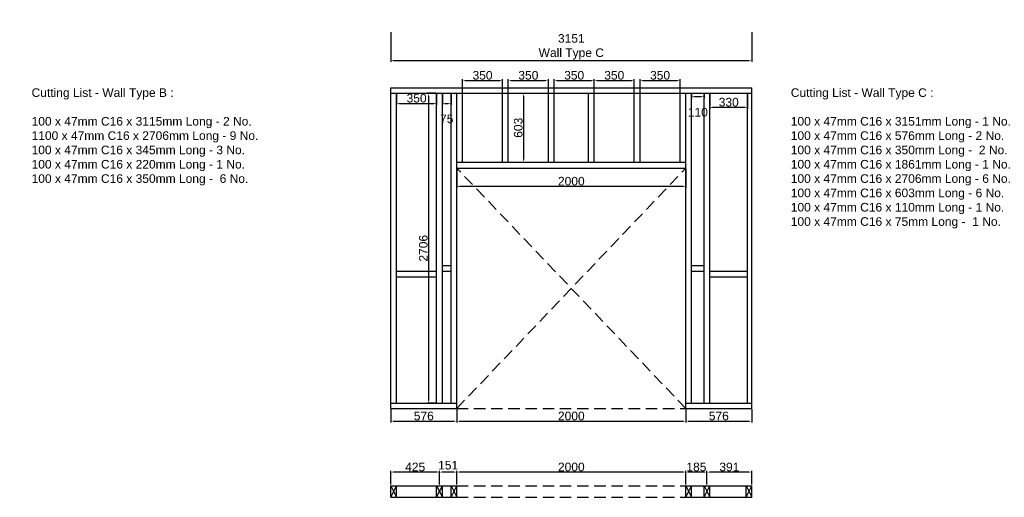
# Model space of a CAD drawing. Extents: x 333785 to 385459, y -97479 to 8502.
# Tile 14 of 89: x 349642 to 358238, y -62449 to -58280. Entities that reach past the tile are written whole.
import ezdxf

# ---------------------------------------------------------------- set-up
doc = ezdxf.new("R2010")
doc.units = 0
doc.header["$LTSCALE"] = 10
doc.linetypes.add('DASHED', pattern=[0.75, 0.5, -0.25])
doc.layers.get('0').update_dxf_attribs({"color": 1, "linetype": 'CONTINUOUS'})
doc.layers.get('DEFPOINTS').update_dxf_attribs({"linetype": 'CONTINUOUS'})
doc.layers.add('A000T600', color=6, linetype='CONTINUOUS')
doc.styles.add('ARIAL', font='arial.ttf', dxfattribs={"height": 75})
doc.dimstyles.new('AEC-A', dxfattribs={"dimscale": 50, "dimtxt": 28, "dimasz": 2.5, "dimexe": 1.25, "dimexo": 0.625, "dimtad": 1, "dimdec": 1, "dimdsep": 46, "dimtxsty": 'ARIAL', "dimcen": 2.5, "dimadec": 0, "dimazin": 0, "dimtfac": 1, "dimtdec": 0, "dimtmove": 2, "dimatfit": 3, "dimfxl": 1, "dimtolj": 1, "dimtzin": 0, "dimarcsym": 0})

# ---------------------------------------------------------------- blocks, each defined once
blk = doc.blocks.new('*D775')
at = {"layer": 'A000T600', "color": 6, "linetype": 'Continuous', "lineweight": -2, "transparency": 16777216}
for p, q in [((352882.2, -58390), (352882.2, -58647.2)), ((356033.2, -58390), (356033.2, -58647.2)), ((352906.6, -58635), (356008.7, -58635))]:
    blk.add_line(p, q, dxfattribs=at)
at = {"layer": 'A000T600', "color": 6, "transparency": 16777216}
for points in [[(352906.6, -58630.9), (352906.6, -58639.1), (352882.2, -58635)], [(356008.7, -58630.9), (356008.7, -58639.1), (356033.2, -58635)]]:
    blk.add_solid(points, dxfattribs=at)
at = {"layer": 'DEFPOINTS', "color": 0, "transparency": 16777216}
for p in [(352882.2, -58383.9), (356033.2, -58383.9), (356033.2, -58635)]:
    blk.add_point(p, dxfattribs=at)
at = {"layer": 'A000T600', "color": 7, "transparency": 16777216, "insert": (354457.7, -58517.1), "char_height": 75, "attachment_point": 5, "style": 'ARIAL'}
blk.add_mtext('\\A1;3151\\PWall Type C', dxfattribs=at)
blk = doc.blocks.new('*D780')
at = {"layer": 'A000T600', "color": 6, "linetype": 'Continuous', "lineweight": -2, "transparency": 16777216}
for p, q in [((346290.2, -58691), (346290.2, -58592.2)), ((346314.6, -58604.5), (349380.7, -58604.5)), ((349405.2, -58691), (349405.2, -58592.2))]:
    blk.add_line(p, q, dxfattribs=at)
at = {"layer": 'A000T600', "color": 6, "transparency": 16777216}
for points in [[(346314.6, -58600.4), (346314.6, -58608.5), (346290.2, -58604.5)], [(349380.7, -58600.4), (349380.7, -58608.5), (349405.2, -58604.5)]]:
    blk.add_solid(points, dxfattribs=at)
at = {"layer": 'DEFPOINTS', "color": 0, "transparency": 16777216}
for p in [(349405.2, -58604.5), (346290.2, -58697.1), (349405.2, -58697.1)]:
    blk.add_point(p, dxfattribs=at)
at = {"layer": 'A000T600', "color": 7, "transparency": 16777216, "insert": (347847.7, -58487.2), "char_height": 75, "width": 14516.569, "attachment_point": 5, "style": 'ARIAL'}
blk.add_mtext('\\A1;3115\\PWall Type B', dxfattribs=at)
blk = doc.blocks.new('*D819')
at = {"layer": 'A000T600', "color": 6, "linetype": 'Continuous', "lineweight": -2, "transparency": 16777216}
for p, q in [((353276.1, -58921.9), (353198.1, -58921.9)), ((353210.3, -58946.4), (353210.3, -61603.5)), ((353276.1, -61627.9), (353198.1, -61627.9))]:
    blk.add_line(p, q, dxfattribs=at)
at = {"layer": 'A000T600', "color": 6, "transparency": 16777216}
for points in [[(353206.2, -58946.4), (353214.4, -58946.4), (353210.3, -58921.9)], [(353206.2, -61603.5), (353214.4, -61603.5), (353210.3, -61627.9)]]:
    blk.add_solid(points, dxfattribs=at)
at = {"layer": 'DEFPOINTS', "color": 0, "transparency": 16777216}
for p in [(353282.2, -58921.9), (353210.3, -61627.9), (353282.2, -61627.9)]:
    blk.add_point(p, dxfattribs=at)
at = {"layer": 'A000T600', "color": 7, "transparency": 16777216, "insert": (353165.9, -60274.9), "char_height": 75, "attachment_point": 5, "rotation": 90, "style": 'ARIAL'}
blk.add_mtext('\\A1;2706', dxfattribs=at)
blk = doc.blocks.new('*D820')
at = {"layer": 'A000T600', "color": 6, "linetype": 'Continuous', "lineweight": -2, "transparency": 16777216}
for p, q in [((352932.2, -58928), (352932.2, -59022.4)), ((353282.2, -58928), (353282.2, -59022.4)), ((352956.6, -59010.2), (353257.7, -59010.2))]:
    blk.add_line(p, q, dxfattribs=at)
at = {"layer": 'A000T600', "color": 6, "transparency": 16777216}
for points in [[(352956.6, -59006.1), (352956.6, -59014.3), (352932.2, -59010.2)], [(353257.7, -59006.1), (353257.7, -59014.3), (353282.2, -59010.2)]]:
    blk.add_solid(points, dxfattribs=at)
at = {"layer": 'DEFPOINTS', "color": 0, "transparency": 16777216}
for p in [(352932.2, -58921.9), (353282.2, -58921.9), (353282.2, -59010.2)]:
    blk.add_point(p, dxfattribs=at)
at = {"layer": 'A000T600', "color": 7, "transparency": 16777216, "insert": (353107.2, -58965.7), "char_height": 75, "attachment_point": 5, "style": 'ARIAL'}
blk.add_mtext('\\A1;350', dxfattribs=at)
blk = doc.blocks.new('*D821')
at = {"layer": 'A000T600', "color": 6, "linetype": 'Continuous', "lineweight": -2, "transparency": 16777216}
for p, q in [((353332.2, -58928), (353332.2, -59022.4)), ((353407.7, -58928), (353407.7, -59022.4)), ((353356.6, -59010.2), (353383.2, -59010.2))]:
    blk.add_line(p, q, dxfattribs=at)
at = {"layer": 'A000T600', "color": 6, "transparency": 16777216}
for points in [[(353356.6, -59006.1), (353356.6, -59014.3), (353332.2, -59010.2)], [(353383.2, -59006.1), (353383.2, -59014.3), (353407.7, -59010.2)]]:
    blk.add_solid(points, dxfattribs=at)
at = {"layer": 'DEFPOINTS', "color": 0, "transparency": 16777216}
for p in [(353332.2, -58921.9), (353407.7, -58921.9), (353407.7, -59010.2)]:
    blk.add_point(p, dxfattribs=at)
at = {"layer": 'A000T600', "color": 7, "transparency": 16777216, "insert": (353369.9, -59146), "char_height": 75, "attachment_point": 5, "style": 'ARIAL'}
blk.add_mtext('\\A1;75', dxfattribs=at)
blk = doc.blocks.new('*D822')
at = {"layer": 'A000T600', "color": 6, "linetype": 'Continuous', "lineweight": -2, "transparency": 16777216}
for p, q in [((353913.8, -58921.9), (354051.4, -58921.9)), ((354039.1, -58946.4), (354039.1, -59500.5)), ((353913.8, -59524.9), (354051.4, -59524.9))]:
    blk.add_line(p, q, dxfattribs=at)
at = {"layer": 'A000T600', "color": 6, "transparency": 16777216}
for points in [[(354035.1, -58946.4), (354043.2, -58946.4), (354039.1, -58921.9)], [(354035.1, -59500.5), (354043.2, -59500.5), (354039.1, -59524.9)]]:
    blk.add_solid(points, dxfattribs=at)
at = {"layer": 'DEFPOINTS', "color": 0, "transparency": 16777216}
for p in [(353907.7, -58921.9), (353907.7, -59524.9), (354039.1, -59524.9)]:
    blk.add_point(p, dxfattribs=at)
at = {"layer": 'A000T600', "color": 7, "transparency": 16777216, "insert": (353994.7, -59223.4), "char_height": 75, "attachment_point": 5, "rotation": 90, "style": 'ARIAL'}
blk.add_mtext('\\A1;603', dxfattribs=at)
blk = doc.blocks.new('*D823')
at = {"layer": 'A000T600', "color": 6, "linetype": 'Continuous', "lineweight": -2, "transparency": 16777216}
for p, q in [((353457.7, -59581), (353457.7, -59746.7)), ((355457.7, -59581), (355457.7, -59746.7)), ((353482.1, -59734.4), (355433.2, -59734.4))]:
    blk.add_line(p, q, dxfattribs=at)
at = {"layer": 'A000T600', "color": 6, "transparency": 16777216}
for points in [[(353482.1, -59730.4), (353482.1, -59738.5), (353457.7, -59734.4)], [(355433.2, -59730.4), (355433.2, -59738.5), (355457.7, -59734.4)]]:
    blk.add_solid(points, dxfattribs=at)
at = {"layer": 'DEFPOINTS', "color": 0, "transparency": 16777216}
for p in [(353457.7, -59574.9), (355457.7, -59574.9), (355457.7, -59734.4)]:
    blk.add_point(p, dxfattribs=at)
at = {"layer": 'A000T600', "color": 7, "transparency": 16777216, "insert": (354457.7, -59690), "char_height": 75, "attachment_point": 5, "style": 'ARIAL'}
blk.add_mtext('\\A1;2000', dxfattribs=at)
blk = doc.blocks.new('*D824')
at = {"layer": 'A000T600', "color": 6, "linetype": 'Continuous', "lineweight": -2, "transparency": 16777216}
for p, q in [((355507.7, -58928), (355507.7, -58963.9)), ((355532.1, -58951.7), (355592.7, -58951.7)), ((355617.2, -58928), (355617.2, -58963.9))]:
    blk.add_line(p, q, dxfattribs=at)
at = {"layer": 'A000T600', "color": 6, "transparency": 16777216}
for points in [[(355532.1, -58947.6), (355532.1, -58955.8), (355507.7, -58951.7)], [(355592.7, -58947.6), (355592.7, -58955.8), (355617.2, -58951.7)]]:
    blk.add_solid(points, dxfattribs=at)
at = {"layer": 'DEFPOINTS', "color": 0, "transparency": 16777216}
for p in [(355507.7, -58921.9), (355617.2, -58921.9), (355617.2, -58951.7)]:
    blk.add_point(p, dxfattribs=at)
at = {"layer": 'A000T600', "color": 7, "transparency": 16777216, "insert": (355562.4, -59088), "char_height": 75, "attachment_point": 5, "style": 'ARIAL'}
blk.add_mtext('\\A1;110', dxfattribs=at)
blk = doc.blocks.new('*D825')
at = {"layer": 'A000T600', "color": 6, "linetype": 'Continuous', "lineweight": -2, "transparency": 16777216}
for p, q in [((355667.2, -58928), (355667.2, -59056.9)), ((355997.2, -58928), (355997.2, -59056.9)), ((355691.6, -59044.7), (355972.7, -59044.7))]:
    blk.add_line(p, q, dxfattribs=at)
at = {"layer": 'A000T600', "color": 6, "transparency": 16777216}
for points in [[(355691.6, -59040.6), (355691.6, -59048.7), (355667.2, -59044.7)], [(355972.7, -59040.6), (355972.7, -59048.7), (355997.2, -59044.7)]]:
    blk.add_solid(points, dxfattribs=at)
at = {"layer": 'DEFPOINTS', "color": 0, "transparency": 16777216}
for p in [(355667.2, -58921.9), (355997.2, -58921.9), (355997.2, -59044.7)]:
    blk.add_point(p, dxfattribs=at)
at = {"layer": 'A000T600', "color": 7, "transparency": 16777216, "insert": (355832.2, -59000.2), "char_height": 75, "attachment_point": 5, "style": 'ARIAL'}
blk.add_mtext('\\A1;330', dxfattribs=at)
blk = doc.blocks.new('*D826')
at = {"layer": 'A000T600', "color": 6, "linetype": 'Continuous', "lineweight": -2, "transparency": 16777216}
for p, q in [((353507.7, -58915.8), (353507.7, -58797.9)), ((353532.1, -58810.1), (353833.2, -58810.1)), ((353857.7, -58915.8), (353857.7, -58797.9))]:
    blk.add_line(p, q, dxfattribs=at)
at = {"layer": 'A000T600', "color": 6, "transparency": 16777216}
for points in [[(353532.1, -58806.1), (353532.1, -58814.2), (353507.7, -58810.1)], [(353833.2, -58806.1), (353833.2, -58814.2), (353857.7, -58810.1)]]:
    blk.add_solid(points, dxfattribs=at)
at = {"layer": 'DEFPOINTS', "color": 0, "transparency": 16777216}
for p in [(353857.7, -58810.1), (353507.7, -58921.9), (353857.7, -58921.9)]:
    blk.add_point(p, dxfattribs=at)
at = {"layer": 'A000T600', "color": 7, "transparency": 16777216, "insert": (353682.7, -58765.7), "char_height": 75, "attachment_point": 5, "style": 'ARIAL'}
blk.add_mtext('\\A1;350', dxfattribs=at)
blk = doc.blocks.new('*D827')
at = {"layer": 'A000T600', "color": 6, "linetype": 'Continuous', "lineweight": -2, "transparency": 16777216}
for p, q in [((353907.7, -58915.8), (353907.7, -58797.9)), ((353932.1, -58810.1), (354233.2, -58810.1)), ((354257.7, -58915.8), (354257.7, -58797.9))]:
    blk.add_line(p, q, dxfattribs=at)
at = {"layer": 'A000T600', "color": 6, "transparency": 16777216}
for points in [[(353932.1, -58806.1), (353932.1, -58814.2), (353907.7, -58810.1)], [(354233.2, -58806.1), (354233.2, -58814.2), (354257.7, -58810.1)]]:
    blk.add_solid(points, dxfattribs=at)
at = {"layer": 'DEFPOINTS', "color": 0, "transparency": 16777216}
for p in [(354257.7, -58810.1), (353907.7, -58921.9), (354257.7, -58921.9)]:
    blk.add_point(p, dxfattribs=at)
at = {"layer": 'A000T600', "color": 7, "transparency": 16777216, "insert": (354082.7, -58765.7), "char_height": 75, "attachment_point": 5, "style": 'ARIAL'}
blk.add_mtext('\\A1;350', dxfattribs=at)
blk = doc.blocks.new('*D828')
at = {"layer": 'A000T600', "color": 6, "linetype": 'Continuous', "lineweight": -2, "transparency": 16777216}
for p, q in [((354307.7, -58915.8), (354307.7, -58797.9)), ((354332.1, -58810.1), (354633.2, -58810.1)), ((354657.7, -58915.8), (354657.7, -58797.9))]:
    blk.add_line(p, q, dxfattribs=at)
at = {"layer": 'A000T600', "color": 6, "transparency": 16777216}
for points in [[(354332.1, -58806.1), (354332.1, -58814.2), (354307.7, -58810.1)], [(354633.2, -58806.1), (354633.2, -58814.2), (354657.7, -58810.1)]]:
    blk.add_solid(points, dxfattribs=at)
at = {"layer": 'DEFPOINTS', "color": 0, "transparency": 16777216}
for p in [(354657.7, -58810.1), (354307.7, -58921.9), (354657.7, -58921.9)]:
    blk.add_point(p, dxfattribs=at)
at = {"layer": 'A000T600', "color": 7, "transparency": 16777216, "insert": (354482.7, -58765.7), "char_height": 75, "attachment_point": 5, "style": 'ARIAL'}
blk.add_mtext('\\A1;350', dxfattribs=at)
blk = doc.blocks.new('*D829')
at = {"layer": 'A000T600', "color": 6, "linetype": 'Continuous', "lineweight": -2, "transparency": 16777216}
for p, q in [((354657.7, -58915.8), (354657.7, -58797.9)), ((354682.1, -58810.1), (354983.2, -58810.1)), ((355007.7, -58915.8), (355007.7, -58797.9))]:
    blk.add_line(p, q, dxfattribs=at)
at = {"layer": 'A000T600', "color": 6, "transparency": 16777216}
for points in [[(354682.1, -58806.1), (354682.1, -58814.2), (354657.7, -58810.1)], [(354983.2, -58806.1), (354983.2, -58814.2), (355007.7, -58810.1)]]:
    blk.add_solid(points, dxfattribs=at)
at = {"layer": 'DEFPOINTS', "color": 0, "transparency": 16777216}
for p in [(355007.7, -58810.1), (354657.7, -58921.9), (355007.7, -58921.9)]:
    blk.add_point(p, dxfattribs=at)
at = {"layer": 'A000T600', "color": 7, "transparency": 16777216, "insert": (354832.7, -58765.7), "char_height": 75, "attachment_point": 5, "style": 'ARIAL'}
blk.add_mtext('\\A1;350', dxfattribs=at)
blk = doc.blocks.new('*D830')
at = {"layer": 'A000T600', "color": 6, "linetype": 'Continuous', "lineweight": -2, "transparency": 16777216}
for p, q in [((355057.7, -58915.8), (355057.7, -58797.9)), ((355082.1, -58810.1), (355383.2, -58810.1)), ((355407.7, -58915.8), (355407.7, -58797.9))]:
    blk.add_line(p, q, dxfattribs=at)
at = {"layer": 'A000T600', "color": 6, "transparency": 16777216}
for points in [[(355082.1, -58806.1), (355082.1, -58814.2), (355057.7, -58810.1)], [(355383.2, -58806.1), (355383.2, -58814.2), (355407.7, -58810.1)]]:
    blk.add_solid(points, dxfattribs=at)
at = {"layer": 'DEFPOINTS', "color": 0, "transparency": 16777216}
for p in [(355407.7, -58810.1), (355057.7, -58921.9), (355407.7, -58921.9)]:
    blk.add_point(p, dxfattribs=at)
at = {"layer": 'A000T600', "color": 7, "transparency": 16777216, "insert": (355232.7, -58765.7), "char_height": 75, "attachment_point": 5, "style": 'ARIAL'}
blk.add_mtext('\\A1;350', dxfattribs=at)
blk = doc.blocks.new('*D831')
at = {"layer": 'A000T600', "color": 6, "linetype": 'Continuous', "lineweight": -2, "transparency": 16777216}
for p, q in [((352882.2, -61681), (352882.2, -61796.2)), ((353457.7, -61681), (353457.7, -61796.2)), ((352906.6, -61784), (353433.2, -61784))]:
    blk.add_line(p, q, dxfattribs=at)
at = {"layer": 'A000T600', "color": 6, "transparency": 16777216}
for points in [[(352906.6, -61779.9), (352906.6, -61788.1), (352882.2, -61784)], [(353433.2, -61779.9), (353433.2, -61788.1), (353457.7, -61784)]]:
    blk.add_solid(points, dxfattribs=at)
at = {"layer": 'DEFPOINTS', "color": 0, "transparency": 16777216}
for p in [(352882.2, -61674.9), (353457.7, -61674.9), (353457.7, -61784)]:
    blk.add_point(p, dxfattribs=at)
at = {"layer": 'A000T600', "color": 7, "transparency": 16777216, "insert": (353169.9, -61739.6), "char_height": 75, "attachment_point": 5, "style": 'ARIAL'}
blk.add_mtext('\\A1;576', dxfattribs=at)
blk = doc.blocks.new('*D832')
at = {"layer": 'A000T600', "color": 6, "linetype": 'Continuous', "lineweight": -2, "transparency": 16777216}
for p, q in [((353457.7, -61681), (353457.7, -61796.2)), ((355457.7, -61681), (355457.7, -61796.2)), ((353482.1, -61784), (355433.2, -61784))]:
    blk.add_line(p, q, dxfattribs=at)
at = {"layer": 'A000T600', "color": 6, "transparency": 16777216}
for points in [[(353482.1, -61779.9), (353482.1, -61788.1), (353457.7, -61784)], [(355433.2, -61779.9), (355433.2, -61788.1), (355457.7, -61784)]]:
    blk.add_solid(points, dxfattribs=at)
at = {"layer": 'DEFPOINTS', "color": 0, "transparency": 16777216}
for p in [(353457.7, -61674.9), (355457.7, -61674.9), (355457.7, -61784)]:
    blk.add_point(p, dxfattribs=at)
at = {"layer": 'A000T600', "color": 7, "transparency": 16777216, "insert": (354457.7, -61739.6), "char_height": 75, "attachment_point": 5, "style": 'ARIAL'}
blk.add_mtext('\\A1;2000', dxfattribs=at)
blk = doc.blocks.new('*D833')
at = {"layer": 'A000T600', "color": 6, "linetype": 'Continuous', "lineweight": -2, "transparency": 16777216}
for p, q in [((355457.7, -61681), (355457.7, -61796.2)), ((356033.2, -61681), (356033.2, -61796.2)), ((355482.1, -61784), (356008.7, -61784))]:
    blk.add_line(p, q, dxfattribs=at)
at = {"layer": 'A000T600', "color": 6, "transparency": 16777216}
for points in [[(355482.1, -61779.9), (355482.1, -61788.1), (355457.7, -61784)], [(356008.7, -61779.9), (356008.7, -61788.1), (356033.2, -61784)]]:
    blk.add_solid(points, dxfattribs=at)
at = {"layer": 'DEFPOINTS', "color": 0, "transparency": 16777216}
for p in [(355457.7, -61674.9), (356033.2, -61674.9), (356033.2, -61784)]:
    blk.add_point(p, dxfattribs=at)
at = {"layer": 'A000T600', "color": 7, "transparency": 16777216, "insert": (355745.4, -61739.6), "char_height": 75, "attachment_point": 5, "style": 'ARIAL'}
blk.add_mtext('\\A1;576', dxfattribs=at)
blk = doc.blocks.new('*D834')
at = {"layer": 'A000T600', "color": 6, "linetype": 'Continuous', "lineweight": -2, "transparency": 16777216}
for p, q in [((352882.2, -62338.6), (352882.2, -62216.7)), ((353282.7, -62228.9), (352906.6, -62228.9)), ((353307.2, -62338.6), (353307.2, -62216.7))]:
    blk.add_line(p, q, dxfattribs=at)
at = {"layer": 'A000T600', "color": 6, "transparency": 16777216}
for points in [[(352906.6, -62224.8), (352906.6, -62233), (352882.2, -62228.9)], [(353282.7, -62224.8), (353282.7, -62233), (353307.2, -62228.9)]]:
    blk.add_solid(points, dxfattribs=at)
at = {"layer": 'DEFPOINTS', "color": 0, "transparency": 16777216}
for p in [(352882.2, -62228.9), (352882.2, -62344.7), (353307.2, -62344.7)]:
    blk.add_point(p, dxfattribs=at)
at = {"layer": 'A000T600', "color": 7, "transparency": 16777216, "insert": (353094.7, -62184.5), "char_height": 75, "attachment_point": 5, "style": 'ARIAL'}
blk.add_mtext('\\A1;425', dxfattribs=at)
blk = doc.blocks.new('*D835')
at = {"layer": 'A000T600', "color": 6, "linetype": 'Continuous', "lineweight": -2, "transparency": 16777216}
for p, q in [((353307.2, -62338.6), (353307.2, -62216.7)), ((353433.2, -62228.9), (353331.6, -62228.9)), ((353457.7, -62338.6), (353457.7, -62216.7))]:
    blk.add_line(p, q, dxfattribs=at)
at = {"layer": 'A000T600', "color": 6, "transparency": 16777216}
for points in [[(353331.6, -62224.8), (353331.6, -62233), (353307.2, -62228.9)], [(353433.2, -62224.8), (353433.2, -62233), (353457.7, -62228.9)]]:
    blk.add_solid(points, dxfattribs=at)
at = {"layer": 'DEFPOINTS', "color": 0, "transparency": 16777216}
for p in [(353307.2, -62228.9), (353307.2, -62344.7), (353457.7, -62344.7)]:
    blk.add_point(p, dxfattribs=at)
at = {"layer": 'A000T600', "color": 7, "transparency": 16777216, "insert": (353382.4, -62169.2), "char_height": 75, "attachment_point": 5, "style": 'ARIAL'}
blk.add_mtext('\\A1;151', dxfattribs=at)
blk = doc.blocks.new('*D836')
at = {"layer": 'A000T600', "color": 6, "linetype": 'Continuous', "lineweight": -2, "transparency": 16777216}
for p, q in [((353457.7, -62338.6), (353457.7, -62216.7)), ((355433.2, -62228.9), (353482.1, -62228.9)), ((355457.7, -62338.6), (355457.7, -62216.7))]:
    blk.add_line(p, q, dxfattribs=at)
at = {"layer": 'A000T600', "color": 6, "transparency": 16777216}
for points in [[(353482.1, -62224.8), (353482.1, -62233), (353457.7, -62228.9)], [(355433.2, -62224.8), (355433.2, -62233), (355457.7, -62228.9)]]:
    blk.add_solid(points, dxfattribs=at)
at = {"layer": 'DEFPOINTS', "color": 0, "transparency": 16777216}
for p in [(353457.7, -62228.9), (353457.7, -62344.7), (355457.7, -62344.7)]:
    blk.add_point(p, dxfattribs=at)
at = {"layer": 'A000T600', "color": 7, "transparency": 16777216, "insert": (354457.7, -62184.5), "char_height": 75, "attachment_point": 5, "style": 'ARIAL'}
blk.add_mtext('\\A1;2000', dxfattribs=at)
blk = doc.blocks.new('*D837')
at = {"layer": 'A000T600', "color": 6, "linetype": 'Continuous', "lineweight": -2, "transparency": 16777216}
for p, q in [((355457.7, -62338.6), (355457.7, -62216.7)), ((355617.7, -62228.9), (355482.1, -62228.9)), ((355642.2, -62338.6), (355642.2, -62216.7))]:
    blk.add_line(p, q, dxfattribs=at)
at = {"layer": 'A000T600', "color": 6, "transparency": 16777216}
for points in [[(355482.1, -62224.8), (355482.1, -62233), (355457.7, -62228.9)], [(355617.7, -62224.8), (355617.7, -62233), (355642.2, -62228.9)]]:
    blk.add_solid(points, dxfattribs=at)
at = {"layer": 'DEFPOINTS', "color": 0, "transparency": 16777216}
for p in [(355457.7, -62228.9), (355457.7, -62344.7), (355642.2, -62344.7)]:
    blk.add_point(p, dxfattribs=at)
at = {"layer": 'A000T600', "color": 7, "transparency": 16777216, "insert": (355549.9, -62184.5), "char_height": 75, "attachment_point": 5, "style": 'ARIAL'}
blk.add_mtext('\\A1;185', dxfattribs=at)
blk = doc.blocks.new('*D838')
at = {"layer": 'A000T600', "color": 6, "linetype": 'Continuous', "lineweight": -2, "transparency": 16777216}
for p, q in [((355642.2, -62338.6), (355642.2, -62216.7)), ((356008.7, -62228.9), (355666.6, -62228.9)), ((356033.2, -62338.6), (356033.2, -62216.7))]:
    blk.add_line(p, q, dxfattribs=at)
at = {"layer": 'A000T600', "color": 6, "transparency": 16777216}
for points in [[(355666.6, -62224.8), (355666.6, -62233), (355642.2, -62228.9)], [(356008.7, -62224.8), (356008.7, -62233), (356033.2, -62228.9)]]:
    blk.add_solid(points, dxfattribs=at)
at = {"layer": 'DEFPOINTS', "color": 0, "transparency": 16777216}
for p in [(355642.2, -62228.9), (355642.2, -62344.7), (356033.2, -62344.7)]:
    blk.add_point(p, dxfattribs=at)
at = {"layer": 'A000T600', "color": 7, "transparency": 16777216, "insert": (355837.7, -62184.5), "char_height": 75, "attachment_point": 5, "style": 'ARIAL'}
blk.add_mtext('\\A1;391', dxfattribs=at)

msp = doc.modelspace()

# ---------------------------------------------------------------- linework, layer by layer
at = {"layer": 'A000T600', "color": 7}
for p, q in [((352882.2, -61674.9), (352882.2, -58874.9)), ((352882.2, -58874.9), (356033.2, -58874.9)), ((356033.2, -61674.9), (356033.2, -58874.9)), ((353457.7, -61674.9), (353457.7, -59574.9)), ((353457.7, -59574.9), (355457.7, -59574.9)), ((355457.7, -61674.9), (355457.7, -59574.9)), ((352882.2, -61674.9), (353457.7, -61674.9)), ((355457.7, -61674.9), (356033.2, -61674.9)), ((352882.2, -62449), (352882.2, -62349)), ((352882.2, -62349), (352932.2, -62349)), ((352932.2, -62449), (352932.2, -62349)), ((353282.2, -62449), (353282.2, -62349)), ((353282.2, -62349), (353332.2, -62349)), ((353332.2, -62449), (353332.2, -62349)), ((353407.7, -62449), (353407.7, -62349)), ((353407.7, -62349), (353457.7, -62349)), ((353457.7, -62449), (353457.7, -62349)), ((355457.7, -62449), (355457.7, -62349)), ((355457.7, -62349), (355507.7, -62349)), ((355507.7, -62449), (355507.7, -62349)), ((355617.2, -62449), (355617.2, -62349)), ((355617.2, -62349), (355667.2, -62349)), ((355667.2, -62449), (355667.2, -62349)), ((355983.2, -62449), (355983.2, -62349)), ((355983.2, -62349), (356033.2, -62349)), ((356033.2, -62449), (356033.2, -62349)), ((352882.2, -62449), (352932.2, -62449)), ((353282.2, -62449), (353332.2, -62449)), ((353407.7, -62449), (353457.7, -62449)), ((355457.7, -62449), (355507.7, -62449)), ((355617.2, -62449), (355667.2, -62449)), ((355983.2, -62449), (356033.2, -62449))]:
    msp.add_line(p, q, dxfattribs=at)
at = {"layer": 'A000T600', "color": 1}
for p, q in [((352882.2, -58921.9), (356033.2, -58921.9)), ((352932.2, -61627.9), (352932.2, -58921.9)), ((353282.2, -61627.9), (353282.2, -58921.9)), ((353332.2, -61627.9), (353332.2, -58921.9)), ((353407.7, -61627.9), (353407.7, -58921.9)), ((353457.7, -59574.9), (353457.7, -58921.9)), ((353507.7, -59524.9), (353507.7, -58921.9)), ((353857.7, -59524.9), (353857.7, -58921.9)), ((353907.7, -59524.9), (353907.7, -58921.9)), ((354257.7, -59524.9), (354257.7, -58921.9)), ((354307.7, -59524.9), (354307.7, -58921.9)), ((354607.7, -59524.9), (354607.7, -58921.9)), ((354657.7, -59524.9), (354657.7, -58921.9)), ((355007.7, -59524.9), (355007.7, -58921.9)), ((355057.7, -59524.9), (355057.7, -58921.9)), ((355407.7, -59524.9), (355407.7, -58921.9)), ((355457.7, -59574.9), (355457.7, -58921.9)), ((355507.7, -61627.9), (355507.7, -58921.9)), ((355617.2, -61627.9), (355617.2, -58921.9)), ((355667.2, -61627.9), (355667.2, -58921.9)), ((355997.2, -61627.9), (355997.2, -58921.9)), ((353457.7, -59524.9), (355457.7, -59524.9)), ((353332.2, -60424.9), (353407.7, -60424.9)), ((355507.7, -60424.9), (355617.2, -60424.9)), ((352932.2, -60474.9), (353282.2, -60474.9)), ((353332.2, -60474.9), (353407.7, -60474.9)), ((355507.7, -60474.9), (355617.2, -60474.9)), ((355667.2, -60474.9), (355997.2, -60474.9)), ((352932.2, -60524.9), (353282.2, -60524.9)), ((355667.2, -60524.9), (355997.2, -60524.9)), ((352882.2, -61627.9), (353457.7, -61627.9)), ((355457.7, -61627.9), (356033.2, -61627.9)), ((352932.2, -62349), (353282.2, -62349)), ((353332.2, -62349), (353407.7, -62349)), ((355507.7, -62349), (355617.2, -62349)), ((355667.2, -62349), (355983.2, -62349)), ((352932.2, -62449), (353282.2, -62449)), ((353332.2, -62449), (353407.7, -62449)), ((355507.7, -62449), (355617.2, -62449)), ((355667.2, -62449), (355983.2, -62449))]:
    msp.add_line(p, q, dxfattribs=at)
at = {"layer": 'A000T600', "color": 8, "linetype": 'DASHED', "ltscale": 20}
for p, q in [((355457.7, -61674.9), (353457.7, -59574.9)), ((353457.7, -61674.9), (355457.7, -59574.9)), ((353457.7, -61674.9), (355457.7, -61674.9)), ((353457.7, -62349), (355457.7, -62349)), ((353457.7, -62449), (355457.7, -62449))]:
    msp.add_line(p, q, dxfattribs=at)
at = {"layer": 'A000T600', "color": 6}
for p, q in [((352882.2, -62349), (352932.2, -62449)), ((352882.2, -62449), (352932.2, -62349)), ((353282.2, -62349), (353332.2, -62449)), ((353282.2, -62449), (353332.2, -62349)), ((353407.7, -62349), (353457.7, -62449)), ((353407.7, -62449), (353457.7, -62349)), ((355457.7, -62349), (355507.7, -62449)), ((355457.7, -62449), (355507.7, -62349)), ((355617.2, -62349), (355667.2, -62449)), ((355617.2, -62449), (355667.2, -62349)), ((355983.2, -62349), (356033.2, -62449)), ((355983.2, -62449), (356033.2, -62349))]:
    msp.add_line(p, q, dxfattribs=at)

# ---------------------------------------------------------------- texts
at = {"color": 7, "ltscale": 2.25, "char_height": 75, "attachment_point": 1, "style": 'ARIAL'}
for s, insert in [('Cutting List - Wall Type B :\\P\\P100 x 47mm C16 x 3115mm Long - 2 No.\\P1100 x 47mm C16 x 2706mm Long - 9 No.\\P100 x 47mm C16 x 345mm Long - 3 No.\\P100 x 47mm C16 x 220mm Long - 1 No.\\P100 x 47mm C16 x 350mm Long -  6 No.', (349745.8, -58879.1)), ('Cutting List - Wall Type C :\\P\\P100 x 47mm C16 x 3151mm Long - 1 No.\\P100 x 47mm C16 x 576mm Long - 2 No.\\P100 x 47mm C16 x 350mm Long -  2 No.\\P100 x 47mm C16 x 1861mm Long - 1 No.\\P100 x 47mm C16 x 2706mm Long - 6 No.\\P100 x 47mm C16 x 603mm Long - 6 No.\\P100 x 47mm C16 x 110mm Long - 1 No.\\P100 x 47mm C16 x 75mm Long -  1 No.', (356373.9, -58879.1))]:
    msp.add_mtext_dynamic_manual_height_columns(s, width=2398.315, gutter_width=375, heights=[0], dxfattribs=dict(at, insert=insert))

# ---------------------------------------------------------------- dimensions: what is measured, and where the dimension line sits
at = {"layer": 'A000T600', "color": 3}
for base, p1, p2, text, picture, middle in [((356033.2, -58635), (352882.2, -58383.9), (356033.2, -58383.9), '<>\\PWall Type C', '*D775', (354457.7, -58517.1)), ((349405.2, -58604.5), (346290.2, -58697.1), (349405.2, -58697.1), '<>\\PWall Type B', '*D780', (347847.7, -58487.2))]:
    dim = msp.add_linear_dim(base=base, p1=p1, p2=p2, text=text, dimstyle='AEC-A', override={"dimscale": 9.779315, "dimtxt": 200, "dimdec": 0, "dimclrd": 6, "dimclre": 6, "dimclrt": 7, "dimfxl": 1.25}, dxfattribs=at)
    dim.commit()
    dim.dimension.update_dxf_attribs({"geometry": picture, "text_midpoint": middle})
for base, p1, p2, picture, middle in [((353857.7, -58810.1), (353507.7, -58921.9), (353857.7, -58921.9), '*D826', (353682.7, -58765.7)), ((354257.7, -58810.1), (353907.7, -58921.9), (354257.7, -58921.9), '*D827', (354082.7, -58765.7)), ((354657.7, -58810.1), (354307.7, -58921.9), (354657.7, -58921.9), '*D828', (354482.7, -58765.7)), ((355007.7, -58810.1), (354657.7, -58921.9), (355007.7, -58921.9), '*D829', (354832.7, -58765.7)), ((355407.7, -58810.1), (355057.7, -58921.9), (355407.7, -58921.9), '*D830', (355232.7, -58765.7)), ((353282.2, -59010.2), (352932.2, -58921.9), (353282.2, -58921.9), '*D820', (353107.2, -58965.7)), ((353407.6861058, -59010.1793183), (353332.1861058, -58921.9280963), (353407.6861058, -58921.9280963), '*D821', (353369.9361058, -59145.990055)), ((355617.1861058, -58951.7099271), (355507.6861058, -58921.9280963), (355617.1861058, -58921.9280963), '*D824', (355562.4361058, -59087.9811004)), ((355997.2, -59044.7), (355667.2, -58921.9), (355997.2, -58921.9), '*D825', (355832.2, -59000.2)), ((355457.7, -59734.4), (353457.7, -59574.9), (355457.7, -59574.9), '*D823', (354457.7, -59690)), ((353457.6861058, -61784.0240847), (352882.1861058, -61674.9280963), (353457.6861058, -61674.9280963), '*D831', (353169.9361058, -61739.6190389)), ((355457.7, -61784), (353457.7, -61674.9), (355457.7, -61674.9), '*D832', (354457.7, -61739.6)), ((356033.1861058, -61784.0240847), (355457.6861058, -61674.9280963), (356033.1861058, -61674.9280963), '*D833', (355745.4361058, -61739.6190389)), ((352882.2, -62228.9), (353307.2, -62344.7), (352882.2, -62344.7), '*D834', (353094.7, -62184.5)), ((353307.1861058, -62228.9017295), (353457.6861058, -62344.6652927), (353307.1861058, -62344.6652927), '*D835', (353382.4361058, -62169.2165044)), ((353457.7, -62228.9), (355457.7, -62344.7), (353457.7, -62344.7), '*D836', (354457.7, -62184.5)), ((355457.6861058, -62228.9017295), (355642.1861058, -62344.6652927), (355457.6861058, -62344.6652927), '*D837', (355549.9361058, -62184.4966837)), ((355642.2, -62228.9), (356033.2, -62344.7), (355642.2, -62344.7), '*D838', (355837.7, -62184.5))]:
    dim = msp.add_linear_dim(base=base, p1=p1, p2=p2, dimstyle='AEC-A', override={"dimscale": 9.779315, "dimtxt": 200, "dimdec": 0, "dimclrd": 6, "dimclre": 6, "dimclrt": 7, "dimfxl": 1.25}, dxfattribs=at)
    dim.commit()
    dim.dimension.update_dxf_attribs({"geometry": picture, "text_midpoint": middle})
for base, p1, p2, picture, middle in [((353210.3, -61627.9), (353282.2, -58921.9), (353282.2, -61627.9), '*D819', (353165.9, -60274.9)), ((354039.1, -59524.9), (353907.7, -58921.9), (353907.7, -59524.9), '*D822', (353994.7, -59223.4))]:
    dim = msp.add_linear_dim(base=base, p1=p1, p2=p2, angle=90, dimstyle='AEC-A', override={"dimscale": 9.779315, "dimtxt": 200, "dimdec": 0, "dimclrd": 6, "dimclre": 6, "dimclrt": 7, "dimfxl": 1.25}, dxfattribs=at)
    dim.commit()
    dim.dimension.update_dxf_attribs({"geometry": picture, "text_midpoint": middle})

doc.saveas('drawing.dxf')
